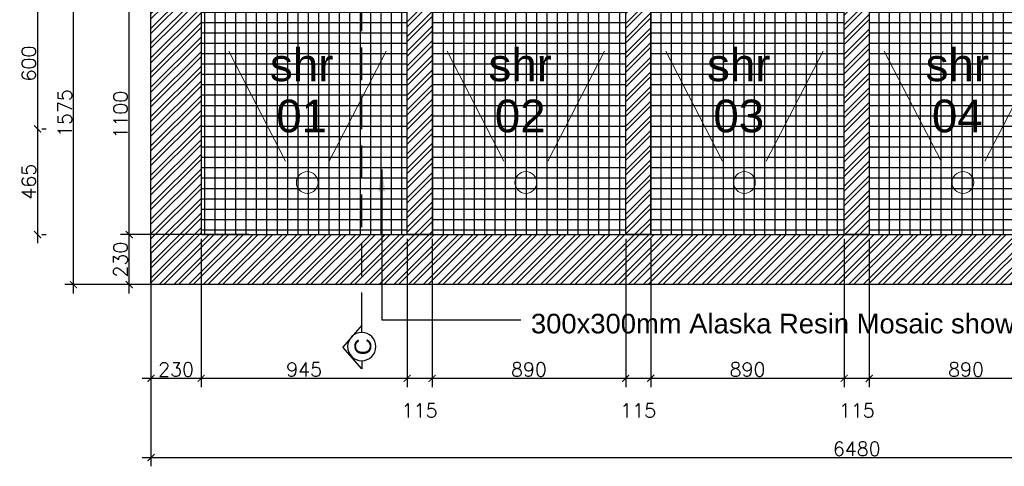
# Model space of a CAD drawing. Header units: millimetres. Extents: x -115474967 to 444143, y -74377 to 241828222.
# Tile 158 of 256: x -117355 to -112834, y 243450 to 245500. Entities that reach past the tile are written whole.
import ezdxf

# ---------------------------------------------------------------- set-up
doc = ezdxf.new("R2010")
doc.units = ezdxf.units.MM
doc.header["$MEASUREMENT"] = 0
doc.linetypes.add('2DASHED', pattern=[0.75, 0.5, -0.25])
for name, color, linetype in [('00-2 Walls', 4, 'Continuous'), ('00-6 H-Brickwork', 9, 'Continuous'), ('01-1 Notes', 7, 'Continuous'), ('CEIL-PLAN', 7, 'Continuous'), ('DIMS-20', 9, 'Continuous'), ('DIMS-50', 9, 'Continuous'), ('TEXT-50', 2, 'Continuous'), ('TEXT-REFN', 5, 'Continuous'), ('WINDOWS_AND_DOORS', 1, 'Continuous')]:
    doc.layers.add(name, color=color, linetype=linetype)
doc.layers.add('0_cons_01', color=40, linetype='Continuous', lineweight=0, plot=False)
doc.styles.add('ARIAL', font='arial.ttf')
doc.styles.add('DIMS', font='simplex.shx')
doc.styles.add('TEXT-20', font='arial.ttf', dxfattribs={"height": 40})
doc.styles.add('TEXT-50', font='arial.ttf', dxfattribs={"height": 100})
doc.dimstyles.new('DIM-20', dxfattribs={"dimscale": 4, "dimtxt": 10, "dimasz": 8, "dimexe": 10, "dimexo": 5, "dimgap": 4, "dimtad": 1, "dimdec": 0, "dimrnd": 5, "dimdsep": 46, "dimtxsty": 'DIMS', "dimblk": 'ARCHTICK', "dimcen": 25, "dimdle": 10, "dimclrd": 9, "dimclre": 9, "dimclrt": 4, "dimadec": 0, "dimazin": 0, "dimtfac": 1, "dimtdec": 0, "dimtmove": 2, "dimatfit": 2, "dimfxl": 1, "dimtolj": 1, "dimtzin": 0, "dimarcsym": 0})
pattern_1 = [(225, (-182237.805, 190188.363), (33.67596, -33.67596), []), (225, (-182260.256, 190188.363), (33.67596, -33.67596), [])]

# ---------------------------------------------------------------- blocks, each defined once
blk = doc.blocks.new('_ArchTick')
at = {"color": 0, "linetype": 'ByBlock', "const_width": 0.15}
blk.add_lwpolyline([(-0.5, -0.5), (0.5, 0.5)], dxfattribs=at)
blk = doc.blocks.new('*D400')
at = {"layer": 'Defpoints', "color": 0, "transparency": 16777216}
for p in [(-116751.8, 244455.8), (-116521.8, 244455.8), (-116521.8, 243853.8)]:
    blk.add_point(p, dxfattribs=at)
at = {"layer": 'DIMS-20', "color": 9, "lineweight": -2, "transparency": 16777216}
for p, q in [((-116751.8, 244435.8), (-116751.8, 243813.8)), ((-116521.8, 244435.8), (-116521.8, 243813.8)), ((-116791.8, 243853.8), (-116481.8, 243853.8))]:
    blk.add_line(p, q, dxfattribs=at)
at = {"layer": 'DIMS-20', "color": 9, "lineweight": -2, "transparency": 16777216, "xscale": 32, "yscale": 32, "zscale": 32, "rotation": 180}
blk.add_blockref('_ArchTick', (-116751.8, 243853.8), dxfattribs=at)
at = {"layer": 'DIMS-20', "color": 9, "lineweight": -2, "transparency": 16777216, "xscale": 32, "yscale": 32, "zscale": 32}
blk.add_blockref('_ArchTick', (-116521.8, 243853.8), dxfattribs=at)
at = {"layer": 'DIMS-20', "color": 4, "transparency": 16777216, "insert": (-116636.8, 243893.8), "char_height": 64, "attachment_point": 5, "style": 'DIMS'}
blk.add_mtext('\\A1;230', dxfattribs=at)
blk = doc.blocks.new('*D401')
at = {"layer": 'Defpoints', "color": 0, "transparency": 16777216}
for p in [(-116751.8, 244145.5), (-110271.8, 244145.5), (-110271.8, 243489.9)]:
    blk.add_point(p, dxfattribs=at)
at = {"layer": 'DIMS-20', "color": 9, "lineweight": -2, "transparency": 16777216}
for p, q in [((-116751.8, 244125.5), (-116751.8, 243449.9)), ((-110271.8, 244125.5), (-110271.8, 243449.9)), ((-116791.8, 243489.9), (-110231.8, 243489.9))]:
    blk.add_line(p, q, dxfattribs=at)
at = {"layer": 'DIMS-20', "color": 9, "lineweight": -2, "transparency": 16777216, "xscale": 32, "yscale": 32, "zscale": 32, "rotation": 180}
blk.add_blockref('_ArchTick', (-116751.8, 243489.9), dxfattribs=at)
at = {"layer": 'DIMS-20', "color": 9, "lineweight": -2, "transparency": 16777216, "xscale": 32, "yscale": 32, "zscale": 32}
blk.add_blockref('_ArchTick', (-110271.8, 243489.9), dxfattribs=at)
at = {"layer": 'DIMS-20', "color": 4, "transparency": 16777216, "insert": (-113511.8, 243529.9), "char_height": 64, "attachment_point": 5, "style": 'DIMS'}
blk.add_mtext('\\A1;6480', dxfattribs=at)
blk = doc.blocks.new('*D405')
at = {"layer": 'Defpoints', "color": 0, "transparency": 16777216}
for p in [(-117107.8, 245858.9), (-116751.8, 245858.9), (-116751.8, 244283.9)]:
    blk.add_point(p, dxfattribs=at)
at = {"layer": 'DIMS-20', "color": 9, "lineweight": -2, "transparency": 16777216}
for p, q in [((-116771.8, 245858.9), (-117147.8, 245858.9)), ((-117107.8, 244243.9), (-117107.8, 245898.9)), ((-116771.8, 244283.9), (-117147.8, 244283.9))]:
    blk.add_line(p, q, dxfattribs=at)
at = {"layer": 'DIMS-20', "color": 9, "lineweight": -2, "transparency": 16777216, "xscale": 32, "yscale": 32, "zscale": 32}
for p, rotation in [((-117107.8, 245858.9), 90), ((-117107.8, 244283.9), 270)]:
    blk.add_blockref('_ArchTick', p, dxfattribs=dict(at, rotation=rotation))
at = {"layer": 'DIMS-20', "color": 4, "transparency": 16777216, "insert": (-117147.8, 245071.4), "char_height": 64, "attachment_point": 5, "rotation": 90, "style": 'DIMS'}
blk.add_mtext('\\A1;1575', dxfattribs=at)
blk = doc.blocks.new('*D460')
at = {"layer": 'Defpoints', "color": 0, "transparency": 16777216}
for p in [(-116521.8, 244513.9), (-115576, 244513.9), (-115576, 243853.8)]:
    blk.add_point(p, dxfattribs=at)
at = {"layer": 'DIMS-20', "color": 9, "lineweight": -2, "transparency": 16777216}
for p, q in [((-116521.8, 244493.9), (-116521.8, 243813.8)), ((-115576, 244493.9), (-115576, 243813.8)), ((-116561.8, 243853.8), (-115536, 243853.8))]:
    blk.add_line(p, q, dxfattribs=at)
at = {"layer": 'DIMS-20', "color": 9, "lineweight": -2, "transparency": 16777216, "xscale": 32, "yscale": 32, "zscale": 32, "rotation": 180}
blk.add_blockref('_ArchTick', (-116521.8, 243853.8), dxfattribs=at)
at = {"layer": 'DIMS-20', "color": 9, "lineweight": -2, "transparency": 16777216, "xscale": 32, "yscale": 32, "zscale": 32}
blk.add_blockref('_ArchTick', (-115576, 243853.8), dxfattribs=at)
at = {"layer": 'DIMS-20', "color": 4, "transparency": 16777216, "insert": (-116048.9, 243893.8), "char_height": 64, "attachment_point": 5, "style": 'DIMS'}
blk.add_mtext('\\A1;945', dxfattribs=at)
blk = doc.blocks.new('*D461')
at = {"layer": 'Defpoints', "color": 0, "transparency": 16777216}
for p in [(-115576, 244513.9), (-115461, 244513.9), (-115461, 243853.8)]:
    blk.add_point(p, dxfattribs=at)
at = {"layer": 'DIMS-20', "color": 9, "lineweight": -2, "transparency": 16777216}
for p, q in [((-115576, 244493.9), (-115576, 243813.8)), ((-115461, 244493.9), (-115461, 243813.8)), ((-115616, 243853.8), (-115421, 243853.8))]:
    blk.add_line(p, q, dxfattribs=at)
at = {"layer": 'DIMS-20', "color": 9, "lineweight": -2, "transparency": 16777216, "xscale": 32, "yscale": 32, "zscale": 32, "rotation": 180}
blk.add_blockref('_ArchTick', (-115576, 243853.8), dxfattribs=at)
at = {"layer": 'DIMS-20', "color": 9, "lineweight": -2, "transparency": 16777216, "xscale": 32, "yscale": 32, "zscale": 32}
blk.add_blockref('_ArchTick', (-115461, 243853.8), dxfattribs=at)
at = {"layer": 'DIMS-20', "color": 4, "transparency": 16777216, "insert": (-115518.5, 243705.8), "char_height": 64, "attachment_point": 5, "style": 'DIMS'}
blk.add_mtext('\\A1;115', dxfattribs=at)
blk = doc.blocks.new('*D462')
at = {"layer": 'Defpoints', "color": 0, "transparency": 16777216}
for p in [(-115461, 244513.9), (-114572.6, 244513.9), (-114572.6, 243853.8)]:
    blk.add_point(p, dxfattribs=at)
at = {"layer": 'DIMS-20', "color": 9, "lineweight": -2, "transparency": 16777216}
for p, q in [((-115461, 244493.9), (-115461, 243813.8)), ((-114572.6, 244493.9), (-114572.6, 243813.8)), ((-115501, 243853.8), (-114532.6, 243853.8))]:
    blk.add_line(p, q, dxfattribs=at)
at = {"layer": 'DIMS-20', "color": 9, "lineweight": -2, "transparency": 16777216, "xscale": 32, "yscale": 32, "zscale": 32, "rotation": 180}
blk.add_blockref('_ArchTick', (-115461, 243853.8), dxfattribs=at)
at = {"layer": 'DIMS-20', "color": 9, "lineweight": -2, "transparency": 16777216, "xscale": 32, "yscale": 32, "zscale": 32}
blk.add_blockref('_ArchTick', (-114572.6, 243853.8), dxfattribs=at)
at = {"layer": 'DIMS-20', "color": 4, "transparency": 16777216, "insert": (-115016.8, 243893.8), "char_height": 64, "attachment_point": 5, "style": 'DIMS'}
blk.add_mtext('\\A1;890', dxfattribs=at)
blk = doc.blocks.new('*D463')
at = {"layer": 'Defpoints', "color": 0, "transparency": 16777216}
for p in [(-114572.6, 244513.9), (-114457.6, 244513.9), (-114457.6, 243853.8)]:
    blk.add_point(p, dxfattribs=at)
at = {"layer": 'DIMS-20', "color": 9, "lineweight": -2, "transparency": 16777216}
for p, q in [((-114572.6, 244493.9), (-114572.6, 243813.8)), ((-114457.6, 244493.9), (-114457.6, 243813.8)), ((-114612.6, 243853.8), (-114417.6, 243853.8))]:
    blk.add_line(p, q, dxfattribs=at)
at = {"layer": 'DIMS-20', "color": 9, "lineweight": -2, "transparency": 16777216, "xscale": 32, "yscale": 32, "zscale": 32, "rotation": 180}
blk.add_blockref('_ArchTick', (-114572.6, 243853.8), dxfattribs=at)
at = {"layer": 'DIMS-20', "color": 9, "lineweight": -2, "transparency": 16777216, "xscale": 32, "yscale": 32, "zscale": 32}
blk.add_blockref('_ArchTick', (-114457.6, 243853.8), dxfattribs=at)
at = {"layer": 'DIMS-20', "color": 4, "transparency": 16777216, "insert": (-114515.1, 243705.8), "char_height": 64, "attachment_point": 5, "style": 'DIMS'}
blk.add_mtext('\\A1;115', dxfattribs=at)
blk = doc.blocks.new('*D464')
at = {"layer": 'Defpoints', "color": 0, "transparency": 16777216}
for p in [(-114457.6, 244513.9), (-113569.3, 244513.9), (-113569.3, 243853.8)]:
    blk.add_point(p, dxfattribs=at)
at = {"layer": 'DIMS-20', "color": 9, "lineweight": -2, "transparency": 16777216}
for p, q in [((-114457.6, 244493.9), (-114457.6, 243813.8)), ((-113569.3, 244493.9), (-113569.3, 243813.8)), ((-114497.6, 243853.8), (-113529.3, 243853.8))]:
    blk.add_line(p, q, dxfattribs=at)
at = {"layer": 'DIMS-20', "color": 9, "lineweight": -2, "transparency": 16777216, "xscale": 32, "yscale": 32, "zscale": 32, "rotation": 180}
blk.add_blockref('_ArchTick', (-114457.6, 243853.8), dxfattribs=at)
at = {"layer": 'DIMS-20', "color": 9, "lineweight": -2, "transparency": 16777216, "xscale": 32, "yscale": 32, "zscale": 32}
blk.add_blockref('_ArchTick', (-113569.3, 243853.8), dxfattribs=at)
at = {"layer": 'DIMS-20', "color": 4, "transparency": 16777216, "insert": (-114013.5, 243893.8), "char_height": 64, "attachment_point": 5, "style": 'DIMS'}
blk.add_mtext('\\A1;890', dxfattribs=at)
blk = doc.blocks.new('*D465')
at = {"layer": 'Defpoints', "color": 0, "transparency": 16777216}
for p in [(-113569.3, 244513.9), (-113454.3, 244513.9), (-113454.3, 243853.8)]:
    blk.add_point(p, dxfattribs=at)
at = {"layer": 'DIMS-20', "color": 9, "lineweight": -2, "transparency": 16777216}
for p, q in [((-113569.3, 244493.9), (-113569.3, 243813.8)), ((-113454.3, 244493.9), (-113454.3, 243813.8)), ((-113609.3, 243853.8), (-113414.3, 243853.8))]:
    blk.add_line(p, q, dxfattribs=at)
at = {"layer": 'DIMS-20', "color": 9, "lineweight": -2, "transparency": 16777216, "xscale": 32, "yscale": 32, "zscale": 32, "rotation": 180}
blk.add_blockref('_ArchTick', (-113569.3, 243853.8), dxfattribs=at)
at = {"layer": 'DIMS-20', "color": 9, "lineweight": -2, "transparency": 16777216, "xscale": 32, "yscale": 32, "zscale": 32}
blk.add_blockref('_ArchTick', (-113454.3, 243853.8), dxfattribs=at)
at = {"layer": 'DIMS-20', "color": 4, "transparency": 16777216, "insert": (-113511.8, 243705.8), "char_height": 64, "attachment_point": 5, "style": 'DIMS'}
blk.add_mtext('\\A1;115', dxfattribs=at)
blk = doc.blocks.new('*D466')
at = {"layer": 'Defpoints', "color": 0, "transparency": 16777216}
for p in [(-113454.3, 244513.9), (-112566, 244513.9), (-112566, 243853.8)]:
    blk.add_point(p, dxfattribs=at)
at = {"layer": 'DIMS-20', "color": 9, "lineweight": -2, "transparency": 16777216}
for p, q in [((-113454.3, 244493.9), (-113454.3, 243813.8)), ((-112566, 244493.9), (-112566, 243813.8)), ((-113494.3, 243853.8), (-112526, 243853.8))]:
    blk.add_line(p, q, dxfattribs=at)
at = {"layer": 'DIMS-20', "color": 9, "lineweight": -2, "transparency": 16777216, "xscale": 32, "yscale": 32, "zscale": 32, "rotation": 180}
blk.add_blockref('_ArchTick', (-113454.3, 243853.8), dxfattribs=at)
at = {"layer": 'DIMS-20', "color": 9, "lineweight": -2, "transparency": 16777216, "xscale": 32, "yscale": 32, "zscale": 32}
blk.add_blockref('_ArchTick', (-112566, 243853.8), dxfattribs=at)
at = {"layer": 'DIMS-20', "color": 4, "transparency": 16777216, "insert": (-113010.1, 243893.8), "char_height": 64, "attachment_point": 5, "style": 'DIMS'}
blk.add_mtext('\\A1;890', dxfattribs=at)
blk = doc.blocks.new('*D471')
at = {"layer": 'Defpoints', "color": 0, "transparency": 16777216}
for p in [(-116851.7, 244513.9), (-116282.5, 244513.9), (-116282.5, 244283.9)]:
    blk.add_point(p, dxfattribs=at)
at = {"layer": 'DIMS-20', "color": 9, "lineweight": -2, "transparency": 16777216}
for p, q in [((-116851.7, 244243.9), (-116851.7, 244553.9)), ((-116302.5, 244513.9), (-116891.7, 244513.9)), ((-116302.5, 244283.9), (-116891.7, 244283.9))]:
    blk.add_line(p, q, dxfattribs=at)
at = {"layer": 'DIMS-20', "color": 9, "lineweight": -2, "transparency": 16777216, "xscale": 32, "yscale": 32, "zscale": 32}
for p, rotation in [((-116851.7, 244513.9), 90), ((-116851.7, 244283.9), 270)]:
    blk.add_blockref('_ArchTick', p, dxfattribs=dict(at, rotation=rotation))
at = {"layer": 'DIMS-20', "color": 4, "transparency": 16777216, "insert": (-116891.7, 244398.9), "char_height": 64, "attachment_point": 5, "rotation": 90, "style": 'DIMS'}
blk.add_mtext('\\A1;230', dxfattribs=at)
blk = doc.blocks.new('*D472')
at = {"layer": 'Defpoints', "color": 0, "transparency": 16777216}
for p in [(-116851.7, 245613.9), (-116521.8, 245613.9), (-116282.5, 244513.9)]:
    blk.add_point(p, dxfattribs=at)
at = {"layer": 'DIMS-20', "color": 9, "lineweight": -2, "transparency": 16777216}
for p, q in [((-116851.7, 244473.9), (-116851.7, 245653.9)), ((-116541.8, 245613.9), (-116891.7, 245613.9)), ((-116302.5, 244513.9), (-116891.7, 244513.9))]:
    blk.add_line(p, q, dxfattribs=at)
at = {"layer": 'DIMS-20', "color": 9, "lineweight": -2, "transparency": 16777216, "xscale": 32, "yscale": 32, "zscale": 32}
for p, rotation in [((-116851.7, 245613.9), 90), ((-116851.7, 244513.9), 270)]:
    blk.add_blockref('_ArchTick', p, dxfattribs=dict(at, rotation=rotation))
at = {"layer": 'DIMS-20', "color": 4, "transparency": 16777216, "insert": (-116891.7, 245063.9), "char_height": 64, "attachment_point": 5, "rotation": 90, "style": 'DIMS'}
blk.add_mtext('\\A1;1100', dxfattribs=at)
blk = doc.blocks.new('A$C69671385')
at = {"layer": 'DIMS-50', "color": 3}
for p, q in [((0, 169), (262, 397)), ((524, 169), (262, 397)), ((88, 169), (0, 169)), ((426, 169), (524, 169))]:
    blk.add_line(p, q, dxfattribs=at)
at = {"layer": 'TEXT-REFN'}
blk.add_circle((257, 169), 169, dxfattribs=at)
blk = doc.blocks.new('*D393')
at = {"layer": 'Defpoints', "color": 0, "ltscale": 0.005, "transparency": 16777216}
for p in [(-117272.6, 245598.9), (-117272.6, 244998.9), (-117272.6, 244998.9)]:
    blk.add_point(p, dxfattribs=at)
at = {"layer": 'DIMS-20', "color": 9, "lineweight": -2, "ltscale": 0.005, "transparency": 16777216}
for p, q in [((-117272.6, 245638.9), (-117272.6, 244958.9)), ((-117252.6, 245598.9), (-117232.6, 245598.9)), ((-117252.6, 244998.9), (-117232.6, 244998.9))]:
    blk.add_line(p, q, dxfattribs=at)
at = {"layer": 'DIMS-20', "color": 9, "lineweight": -2, "ltscale": 0.005, "transparency": 16777216, "xscale": 32, "yscale": 32, "zscale": 32}
for p, rotation in [((-117272.6, 245598.9), 90), ((-117272.6, 244998.9), 270)]:
    blk.add_blockref('_ArchTick', p, dxfattribs=dict(at, rotation=rotation))
at = {"layer": 'DIMS-20', "color": 4, "ltscale": 0.005, "transparency": 16777216, "insert": (-117312.6, 245298.9), "char_height": 64, "attachment_point": 5, "rotation": 90, "style": 'DIMS'}
blk.add_mtext('\\A1;600', dxfattribs=at)
blk = doc.blocks.new('*D394')
at = {"layer": 'Defpoints', "color": 0, "ltscale": 0.005, "transparency": 16777216}
for p in [(-117272.6, 244998.9), (-117272.6, 244513.9), (-117272.6, 244513.9)]:
    blk.add_point(p, dxfattribs=at)
at = {"layer": 'DIMS-20', "color": 9, "lineweight": -2, "ltscale": 0.005, "transparency": 16777216}
for p, q in [((-117272.6, 245038.9), (-117272.6, 244473.9)), ((-117252.6, 244998.9), (-117232.6, 244998.9)), ((-117252.6, 244513.9), (-117232.6, 244513.9))]:
    blk.add_line(p, q, dxfattribs=at)
at = {"layer": 'DIMS-20', "color": 9, "lineweight": -2, "ltscale": 0.005, "transparency": 16777216, "xscale": 32, "yscale": 32, "zscale": 32}
for p, rotation in [((-117272.6, 244998.9), 90), ((-117272.6, 244513.9), 270)]:
    blk.add_blockref('_ArchTick', p, dxfattribs=dict(at, rotation=rotation))
at = {"layer": 'DIMS-20', "color": 4, "ltscale": 0.005, "transparency": 16777216, "insert": (-117312.6, 244756.4), "char_height": 64, "attachment_point": 5, "rotation": 90, "style": 'DIMS'}
blk.add_mtext('\\A1;465', dxfattribs=at)

msp = doc.modelspace()

# ---------------------------------------------------------------- hatches: boundary and pattern name
at = {"transparency": 33554559}
h = msp.add_hatch(dxfattribs=at)
h.set_pattern_fill('ANSI37', color=256, scale=15, angle=45)
h.set_pattern_definition([(90, (-222232.57, 146332.55), (-47.625, 0), []), (180, (-222232.57, 146332.55), (-7e-15, -47.625), [])])
h.paths.add_polyline_path([(-116521.80524, 244513.8909), (-115575.97191, 244513.8909), (-115575.97191, 245613.8909), (-116521.80524, 245613.8909)])
h.paths.add_polyline_path([(-115460.97191, 245613.8909), (-114572.63857, 245613.8909), (-114572.63857, 244513.8909), (-115460.97191, 244513.8909)])
h.paths.add_polyline_path([(-114457.63857, 244513.8909), (-113569.30524, 244513.8909), (-113569.30524, 245613.8909), (-114457.63857, 245613.8909)])
h.paths.add_polyline_path([(-113454.30524, 245613.8909), (-112565.97191, 245613.8909), (-112565.97191, 244513.8909), (-113454.30524, 244513.8909)])
h.paths.add_polyline_path([(-112450.97191, 244513.8909), (-111562.63857, 244513.8909), (-111562.63857, 245613.8909), (-112450.97191, 245613.8909)])
h.paths.add_polyline_path([(-111447.63857, 245613.8909), (-110501.80524, 245613.8909), (-110501.80524, 244513.8909), (-111447.63857, 244513.8909)])
at = {"layer": '00-6 H-Brickwork'}
h = msp.add_hatch(dxfattribs=at)
h.set_pattern_fill('ANSI32', color=256, scale=5, angle=540, style=0)
h.set_pattern_definition(pattern_1)
h.paths.add_polyline_path([(-116751.80524, 245858.8909), (-116521.80524, 245858.8909), (-116521.80524, 244513.8909), (-110501.80524, 244513.8909), (-110501.80524, 245858.8909), (-110271.80524, 245858.8909), (-110271.80524, 244283.8909), (-116751.80524, 244283.8909)])
h = msp.add_hatch(dxfattribs=at)
h.set_pattern_fill('ANSI32', color=256, scale=5, angle=540, style=0)
h.set_pattern_definition(pattern_1)
h.paths.add_polyline_path([(-115575.97191, 245613.8909), (-115460.97191, 245613.8909), (-115460.97191, 244513.8909), (-115575.97191, 244513.8909)])
h.paths.add_polyline_path([(-114572.63857, 245613.8909), (-114457.63857, 245613.8909), (-114457.63857, 244513.8909), (-114572.63857, 244513.8909)])
h.paths.add_polyline_path([(-113569.30524, 245613.8909), (-113454.30524, 245613.8909), (-113454.30524, 244513.8909), (-113569.30524, 244513.8909)])
h.paths.add_polyline_path([(-112565.97191, 245613.8909), (-112450.97191, 245613.8909), (-112450.97191, 244513.8909), (-112565.97191, 244513.8909)])
h.paths.add_polyline_path([(-111562.63857, 245613.8909), (-111447.63857, 245613.8909), (-111447.63857, 244513.8909), (-111562.63857, 244513.8909)])

# ---------------------------------------------------------------- linework, layer by layer
at = {"layer": '00-2 Walls'}
for points in [[(-116751.80524, 245858.8909), (-116521.80524, 245858.8909), (-116521.80524, 244513.8909), (-110501.80524, 244513.8909), (-110501.80524, 245858.8909), (-110271.80524, 245858.8909), (-110271.80524, 244283.8909), (-116751.80524, 244283.8909)], [(-115575.97191, 245613.8909), (-115460.97191, 245613.8909), (-115460.97191, 244513.8909), (-115575.97191, 244513.8909)], [(-114572.63857, 245613.8909), (-114457.63857, 245613.8909), (-114457.63857, 244513.8909), (-114572.63857, 244513.8909)], [(-113569.30524, 245613.8909), (-113454.30524, 245613.8909), (-113454.30524, 244513.8909), (-113569.30524, 244513.8909)]]:
    msp.add_lwpolyline(points, close=True, dxfattribs=at)
at = {"layer": '0_cons_01'}
for points in [[(-116521.80524, 244513.8909), (-115575.97191, 244513.8909), (-115575.97191, 245613.8909), (-116521.80524, 245613.8909)], [(-115460.97191, 245613.8909), (-114572.63857, 245613.8909), (-114572.63857, 244513.8909), (-115460.97191, 244513.8909)], [(-114457.63857, 244513.8909), (-113569.30524, 244513.8909), (-113569.30524, 245613.8909), (-114457.63857, 245613.8909)]]:
    msp.add_lwpolyline(points, close=True, dxfattribs=at)
at = {"layer": 'CEIL-PLAN', "color": 6, "linetype": '2DASHED', "ltscale": 300}
msp.add_lwpolyline([(-115784.17857, 244097.9663), (-115784.17857, 248255.10593)], dxfattribs=at)
at = {"layer": 'WINDOWS_AND_DOORS', "linetype": 'Continuous', "lineweight": 0}
for p, q in [((-116134.70754, 244850.64573), (-116395.20776, 245356.08645)), ((-115933.79974, 244850.64573), (-115672.55689, 245356.08645)), ((-115131.3742, 244850.64573), (-115391.87442, 245356.08645)), ((-114930.46641, 244850.64573), (-114669.22356, 245356.08645)), ((-114128.04087, 244850.64573), (-114388.54109, 245356.08645)), ((-113927.13308, 244850.64573), (-113665.89023, 245356.08645)), ((-113124.70754, 244850.64573), (-113385.20776, 245356.08645)), ((-112923.79974, 244850.64573), (-112662.55689, 245356.08645))]:
    msp.add_line(p, q, dxfattribs=at)
for centre in [(-116034.32545, 244752.8909), (-115030.99212, 244752.8909), (-114027.65879, 244752.8909), (-113024.32545, 244752.8909)]:
    msp.add_circle(centre, 50, dxfattribs=at)

# ---------------------------------------------------------------- block references
at = {"layer": 'DIMS-50', "color": 3, "xscale": -0.3839999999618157, "yscale": 0.3839999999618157, "zscale": 0.3839999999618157, "rotation": 89.9999999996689}
msp.add_blockref('A$C69671385', (-115719.3972, 244097.96638), dxfattribs=at)

# ---------------------------------------------------------------- texts
at = {"layer": 'TEXT-50', "linetype": 'Continuous', "lineweight": 0, "char_height": 150, "width": 497.4794999, "attachment_point": 9, "line_spacing_factor": 0.938532, "style": 'TEXT-50'}
for s, insert in [('\\pxqc;shr\\P01', (-115811.33751, 244981.04068)), ('\\pxqc;shr\\P02', (-114808.00418, 244981.04068)), ('\\pxqc;shr\\P03', (-113804.67084, 244981.04068)), ('\\pxqc;shr\\P04', (-112801.33751, 244981.04068))]:
    msp.add_mtext(s, dxfattribs=dict(at, insert=insert))
at = {"layer": 'TEXT-REFN', "color": 2, "linetype": 'Continuous', "style": 'TEXT-20'}
msp.add_text('C', height=76.8, rotation=90, dxfattribs=at).set_placement((-115740.58033, 243959.82229))

# ---------------------------------------------------------------- dimensions: what is measured, and where the dimension line sits
at = {"layer": 'DIMS-20'}
for base, p1, p2, picture, middle in [((-117107.80524, 245858.8909), (-116751.80524, 244283.8909), (-116751.80524, 245858.8909), '*D405', (-117147.80524, 245071.3909)), ((-116851.72289, 245613.8909), (-116282.549, 244513.8909), (-116521.80524, 245613.8909), '*D472', (-116891.72289, 245063.8909)), ((-116851.72289, 244513.8909), (-116282.549, 244283.8909), (-116282.549, 244513.8909), '*D471', (-116891.72289, 244398.8909))]:
    dim = msp.add_linear_dim(base=base, p1=p1, p2=p2, angle=90, dimstyle='DIM-20', override={"dimtxt": 16, "dimgap": 2}, dxfattribs=at)
    dim.commit()
    dim.dimension.update_dxf_attribs({"geometry": picture, "text_midpoint": middle})
at = {"layer": 'DIMS-20', "ltscale": 0.005}
dim = msp.add_linear_dim(base=(-117272.60042, 244998.8909), p1=(-117272.60042, 245598.8909), p2=(-117272.60042, 244998.8909), angle=90, dimstyle='DIM-20', override={"dimtxt": 16, "dimgap": 2}, dxfattribs=at)
dim.commit()
dim.dimension.update_dxf_attribs({"geometry": '*D393', "text_midpoint": (-117312.60042, 245298.8909)})
dim = msp.add_linear_dim(base=(-117272.60042, 244513.8909), p1=(-117272.60042, 244998.8909), p2=(-117272.60042, 244513.8909), angle=90, text='465', dimstyle='DIM-20', override={"dimtxt": 16, "dimgap": 2}, dxfattribs=at)
dim.commit()
dim.dimension.update_dxf_attribs({"geometry": '*D394', "text_midpoint": (-117312.60042, 244756.3909)})
at = {"layer": 'DIMS-20'}
for base, p1, p2, picture, middle in [((-115575.97191, 243853.83079), (-116521.80524, 244513.8909), (-115575.97191, 244513.8909), '*D460', (-116048.88857, 243893.83079)), ((-115460.97191, 243853.83079), (-115575.97191, 244513.8909), (-115460.97191, 244513.8909), '*D461', (-115518.47191, 243705.83079)), ((-116521.80524, 243853.83079), (-116751.80524, 244455.83079), (-116521.80524, 244455.83079), '*D400', (-116636.80524, 243893.83079)), ((-110271.80524, 243489.92627), (-116751.80524, 244145.50483), (-110271.80524, 244145.50483), '*D401', (-113511.80524, 243529.92627))]:
    dim = msp.add_linear_dim(base=base, p1=p1, p2=p2, dimstyle='DIM-20', override={"dimtxt": 16, "dimgap": 2}, dxfattribs=at)
    dim.commit()
    dim.dimension.update_dxf_attribs({"geometry": picture, "text_midpoint": middle})

# ---------------------------------------------------------------- leaders
msp.add_leader([(-115692.56974, 244812.55233), (-115692.56974, 244122.55233), (-115032.56974, 244122.55233)], dimstyle='DIM-20', override={"dimasz": 25, "dimgap": 2}, dxfattribs=at)

# ---------------------------------------------------------------- next in the draw order: texts
at = {"layer": '01-1 Notes', "insert": (-115007.63797, 244150.07), "char_height": 90, "width": 3364.2723199, "attachment_point": 1, "style": 'ARIAL', "bg_fill": 2}
msp.add_mtext('300x300mm Alaska Resin Mosaic shower floor tiles.', dxfattribs=at)

# ---------------------------------------------------------------- next in the draw order: dimensions: what is measured, and where the dimension line sits
at = {"layer": 'DIMS-20'}
for base, p1, p2, picture, middle in [((-114572.63857, 243853.83079), (-115460.97191, 244513.8909), (-114572.63857, 244513.8909), '*D462', (-115016.80524, 243893.83079)), ((-114457.63857, 243853.83079), (-114572.63857, 244513.8909), (-114457.63857, 244513.8909), '*D463', (-114515.13857, 243705.83079)), ((-113569.30524, 243853.83079), (-114457.63857, 244513.8909), (-113569.30524, 244513.8909), '*D464', (-114013.47191, 243893.83079)), ((-113454.30524, 243853.83079), (-113569.30524, 244513.8909), (-113454.30524, 244513.8909), '*D465', (-113511.80524, 243705.83079)), ((-112565.97191, 243853.83079), (-113454.30524, 244513.8909), (-112565.97191, 244513.8909), '*D466', (-113010.13857, 243893.83079))]:
    dim = msp.add_linear_dim(base=base, p1=p1, p2=p2, dimstyle='DIM-20', override={"dimtxt": 16, "dimgap": 2}, dxfattribs=at)
    dim.commit()
    dim.dimension.update_dxf_attribs({"geometry": picture, "text_midpoint": middle})

doc.saveas('drawing.dxf')
